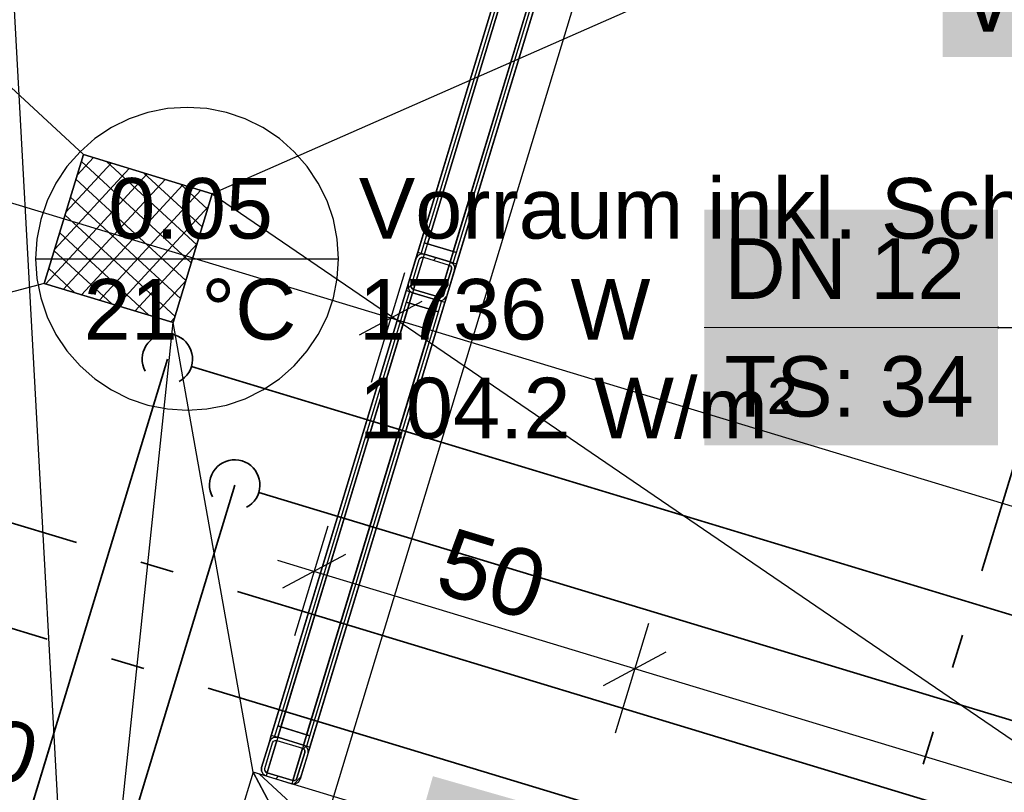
# Model space of a CAD drawing. Extents: x 199 to 1388, y 138 to 979.
# Tile 105 of 155: x 677 to 706, y 721 to 744. Entities that reach past the tile are written whole.
import ezdxf
from ezdxf.lldxf.tags import DXFTag

# ---------------------------------------------------------------- set-up
doc = ezdxf.new("R2010")
doc.units = 0
doc.layers.get('0').update_dxf_attribs({"lineweight": 25})
for name, color, linetype, lineweight, true_color in [('01AFU Allgemein Bemaßung-A07ET47HDI', 7, 'Continuous', 25, 0x848484), ('20 Bodenaufbau - Gefällelinien', 7, 'Continuous', 25, 0x848484), ('20 Gitterwände-A07ET47DDI', 7, 'Continuous', 25, 0x848484), ('20 Innenwände-A07ET47KDI', 7, 'Continuous', 25, 0x848484), ('70 Bodenabläufe+Rinnen', 7, 'Continuous', 25, 0x848484), ('A-0', 7, 'Continuous', 25, 0x848484), ('H_Ruecklauf', 5, 'STRICHLINIE2', 35, 0x0000ff), ('H_Vorlauf', 1, 'Continuous', 35, 0xff0000), ('UPO_Loop2', 140, 'Continuous', 30, 0x00bfff)]:
    doc.layers.add(name, color=color, linetype=linetype, lineweight=lineweight, true_color=true_color)
for name, color, linetype, lineweight in [('02 Raster Gebäude-A07ET47NDI', 7, 'Continuous', 25), ('H_Mass', 7, 'Continuous', 25), ('H_Text', 7, 'Continuous', 25)]:
    doc.layers.add(name, color=color, linetype=linetype, lineweight=lineweight)
doc.layers.add('H_Raum', color=1, linetype='Continuous', lineweight=25, true_color=0xff0000, plot=False)
doc.styles.get("Standard").update_dxf_attribs({"font": 'arial.ttf'})
tags = doc.linetypes.add('Raster-A07ET47ODI', pattern=[0.2, 0.1, -0.05, 0, -0.05]).pattern_tags.tags
tags[10:11] = [DXFTag(74, 4), DXFTag(75, 0), DXFTag(340, '0'), DXFTag(46, 1.0), DXFTag(50, 0.0), DXFTag(44, 0.0), DXFTag(45, 0.0)]
tags[8:9] = [DXFTag(74, 4), DXFTag(75, 0), DXFTag(340, '0'), DXFTag(46, 1.0), DXFTag(50, 0.0), DXFTag(44, 0.0), DXFTag(45, 0.0)]
tags[6:7] = [DXFTag(74, 4), DXFTag(75, 0), DXFTag(340, '0'), DXFTag(46, 1.0), DXFTag(50, 0.0), DXFTag(44, 0.0), DXFTag(45, 0.0)]
tags[4:5] = [DXFTag(74, 4), DXFTag(75, 0), DXFTag(340, '0'), DXFTag(46, 1.0), DXFTag(50, 0.0), DXFTag(44, 0.0), DXFTag(45, 0.0)]
tags = doc.linetypes.add('Strichlinie eng-A07ET47GDI', pattern=[0.115, 0.075, -0.04]).pattern_tags.tags
tags[6:7] = [DXFTag(74, 4), DXFTag(75, 0), DXFTag(340, '0'), DXFTag(46, 1.0), DXFTag(50, 0.0), DXFTag(44, 0.0), DXFTag(45, 0.0)]
tags[4:5] = [DXFTag(74, 4), DXFTag(75, 0), DXFTag(340, '0'), DXFTag(46, 1.0), DXFTag(50, 0.0), DXFTag(44, 0.0), DXFTag(45, 0.0)]
tags = doc.linetypes.add('STRICHLINIE2', pattern=[9.525, 6.35, -3.175]).pattern_tags.tags
tags[6:7] = [DXFTag(74, 4), DXFTag(75, 0), DXFTag(340, '0'), DXFTag(46, 0.0), DXFTag(50, 0.0), DXFTag(44, 0.0), DXFTag(45, 0.0)]
tags[4:5] = [DXFTag(74, 4), DXFTag(75, 0), DXFTag(340, '0'), DXFTag(46, 0.0), DXFTag(50, 0.0), DXFTag(44, 0.0), DXFTag(45, 0.0)]
tags = doc.linetypes.add('Öffnungslinie Tür Fenster-A07ET47JDI', pattern=[0.115, 0.075, -0.04]).pattern_tags.tags
tags[6:7] = [DXFTag(74, 4), DXFTag(75, 0), DXFTag(340, '0'), DXFTag(46, 1.0), DXFTag(50, 0.0), DXFTag(44, 0.0), DXFTag(45, 0.0)]
tags[4:5] = [DXFTag(74, 4), DXFTag(75, 0), DXFTag(340, '0'), DXFTag(46, 1.0), DXFTag(50, 0.0), DXFTag(44, 0.0), DXFTag(45, 0.0)]

# ---------------------------------------------------------------- blocks, each defined once
blk = doc.blocks.new('Referenz-A07ET47ZDI', base_point=(226.995, 158.1))
at = {"layer": '01AFU Allgemein Bemaßung-A07ET47HDI'}
for p, q in [((687.832, 735.28), (628.458, 753.282)), ((688.24, 736.625), (687.251, 733.366)), ((686.896, 734.779), (688.767, 735.78)), ((730.894, 722.223), (687.832, 735.28)), ((685.957, 729.097), (684.969, 725.837)), ((685.549, 727.751), (684.472, 728.078)), ((686.484, 728.251), (684.614, 727.251)), ((695.081, 724.861), (685.549, 727.751)), ((695.489, 726.207), (694.5, 722.947)), ((694.145, 724.361), (696.016, 725.361)), ((723.981, 716.098), (695.081, 724.861))]:
    blk.add_line(p, q, dxfattribs=at)
at = {"layer": '02 Raster Gebäude-A07ET47NDI', "linetype": 'Raster-A07ET47ODI', "ltscale": 56.250004}
for p, q in [((665.259, 952.393), (702.269, 276.272)), ((549.598, 270.755), (710.068, 800))]:
    blk.add_line(p, q, dxfattribs=at)
at = {"layer": '20 Bodenaufbau - Gefällelinien', "linetype": 'Öffnungslinie Tür Fenster-A07ET47JDI', "ltscale": 56.250004}
for p, q in [((636.351, 779.314), (678.7, 740.139)), ((744.21, 766.137), (682.527, 738.977)), ((682.527, 738.977), (726.805, 708.734)), ((677.538, 736.311), (618.594, 720.75)), ((677.968, 702.747), (681.366, 735.15)), ((683.742, 721.791), (681.366, 735.15))]:
    blk.add_line(p, q, dxfattribs=at)
at = {"layer": '20 Bodenaufbau - Gefällelinien'}
for p, q in [((677.538, 736.311), (678.7, 740.139)), ((678.7, 740.139), (682.527, 738.977)), ((682.527, 738.977), (681.366, 735.15)), ((681.366, 735.15), (677.538, 736.311))]:
    blk.add_line(p, q, dxfattribs=at)
at = {"layer": '20 Gitterwände-A07ET47DDI'}
for p, q in [((698.745, 770.239), (688.824, 737.519)), ((688.92, 737.49), (698.841, 770.21)), ((698.841, 770.21), (688.92, 737.49)), ((699.606, 769.978), (689.686, 737.258)), ((689.686, 737.258), (699.606, 769.978)), ((689.781, 737.229), (699.702, 769.949)), ((688.636, 737.242), (694.091, 755.233)), ((688.827, 737.184), (694.282, 755.175)), ((689.593, 736.952), (695.048, 754.943)), ((689.784, 736.894), (695.239, 754.885)), ((688.824, 737.519), (688.731, 737.213)), ((688.824, 737.519), (688.92, 737.49)), ((689.781, 737.229), (688.824, 737.519)), ((688.92, 737.49), (689.686, 737.258)), ((688.578, 737.051), (688.636, 737.242)), ((688.578, 737.051), (688.632, 737.139)), ((688.632, 737.139), (688.724, 737.187)), ((688.636, 737.242), (688.661, 737.234)), ((688.661, 737.234), (688.731, 737.213)), ((688.724, 737.187), (688.827, 737.184)), ((688.731, 737.213), (688.827, 737.184)), ((688.731, 737.213), (689.688, 736.923)), ((688.827, 737.184), (689.593, 736.952)), ((689.686, 737.258), (689.781, 737.229)), ((689.688, 736.923), (689.781, 737.229)), ((688.346, 736.285), (688.578, 737.051)), ((688.441, 736.256), (688.673, 737.022)), ((688.508, 736.131), (688.798, 737.088)), ((688.673, 737.022), (688.701, 737.066)), ((688.701, 737.066), (688.746, 737.09)), ((688.746, 737.09), (688.798, 737.088)), ((688.798, 737.088), (689.564, 736.856)), ((689.179, 737.077), (689.104, 736.996)), ((689.273, 735.899), (689.564, 736.856)), ((689.564, 736.856), (689.608, 736.829)), ((689.593, 736.952), (689.681, 736.897)), ((689.593, 736.952), (689.688, 736.923)), ((689.608, 736.829), (689.632, 736.783)), ((689.681, 736.897), (689.729, 736.806)), ((689.688, 736.923), (689.758, 736.902)), ((689.726, 736.703), (689.784, 736.894)), ((689.726, 736.703), (689.729, 736.806)), ((689.758, 736.902), (689.784, 736.894)), ((689.398, 735.966), (689.63, 736.732)), ((689.494, 735.937), (689.726, 736.703)), ((689.63, 736.732), (689.632, 736.783)), ((688.287, 736.094), (688.346, 736.285)), ((688.342, 736.182), (688.346, 736.285)), ((688.451, 736.287), (688.346, 736.174)), ((688.44, 736.204), (688.441, 736.256)), ((684.281, 722.881), (688.287, 736.094)), ((684.473, 722.823), (688.479, 736.036)), ((688.313, 736.086), (688.287, 736.094)), ((688.383, 736.065), (688.29, 735.758)), ((688.383, 736.065), (688.313, 736.086)), ((688.342, 736.182), (688.391, 736.09)), ((688.479, 736.036), (688.383, 736.065)), ((689.34, 735.775), (688.383, 736.065)), ((688.391, 736.09), (688.479, 736.036)), ((688.44, 736.204), (688.464, 736.159)), ((688.464, 736.159), (688.508, 736.131)), ((688.479, 736.036), (689.244, 735.804)), ((688.508, 736.131), (689.273, 735.899)), ((689.371, 735.922), (689.398, 735.966)), ((689.497, 735.946), (689.376, 735.815)), ((689.436, 735.746), (689.494, 735.937)), ((689.439, 735.849), (689.494, 735.937)), ((688.29, 735.758), (684.47, 723.159)), ((684.566, 723.13), (688.386, 735.729)), ((688.386, 735.729), (684.566, 723.13)), ((685.238, 722.591), (689.244, 735.804)), ((685.43, 722.533), (689.436, 735.746)), ((688.386, 735.729), (688.29, 735.758)), ((688.29, 735.758), (689.247, 735.468)), ((689.152, 735.497), (688.386, 735.729)), ((689.34, 735.775), (689.244, 735.804)), ((689.244, 735.804), (689.348, 735.8)), ((689.247, 735.468), (689.34, 735.775)), ((689.273, 735.899), (689.325, 735.898)), ((689.325, 735.898), (689.371, 735.922)), ((689.41, 735.753), (689.34, 735.775)), ((689.348, 735.8), (689.439, 735.849)), ((689.436, 735.746), (689.41, 735.753)), ((689.152, 735.497), (685.331, 722.898)), ((685.331, 722.898), (689.152, 735.497)), ((685.427, 722.869), (689.247, 735.468)), ((689.247, 735.468), (689.152, 735.497)), ((684.47, 723.159), (684.377, 722.852)), ((684.47, 723.159), (684.566, 723.13)), ((685.427, 722.869), (684.47, 723.159)), ((684.566, 723.13), (685.331, 722.898)), ((684.223, 722.69), (684.281, 722.881)), ((684.223, 722.69), (684.278, 722.778)), ((684.278, 722.778), (684.369, 722.827)), ((684.281, 722.881), (684.307, 722.874)), ((684.307, 722.874), (684.377, 722.852)), ((684.369, 722.827), (684.473, 722.823)), ((684.377, 722.852), (684.473, 722.823)), ((684.377, 722.852), (685.334, 722.562)), ((684.473, 722.823), (685.238, 722.591)), ((685.331, 722.898), (685.427, 722.869)), ((685.334, 722.562), (685.427, 722.869)), ((683.991, 721.924), (684.223, 722.69)), ((684.087, 721.895), (684.319, 722.661)), ((684.154, 721.771), (684.444, 722.728)), ((684.319, 722.661), (684.346, 722.705)), ((684.346, 722.705), (684.392, 722.729)), ((684.392, 722.729), (684.444, 722.728)), ((684.444, 722.728), (685.209, 722.496)), ((684.919, 721.539), (685.209, 722.496)), ((685.209, 722.496), (685.253, 722.468)), ((685.238, 722.591), (685.334, 722.562)), ((685.238, 722.591), (685.326, 722.537)), ((685.305, 722.55), (685.239, 722.477)), ((685.326, 722.537), (685.375, 722.445)), ((685.334, 722.562), (685.404, 722.541)), ((685.372, 722.342), (685.43, 722.533)), ((685.404, 722.541), (685.43, 722.533)), ((685.044, 721.605), (685.276, 722.371)), ((685.14, 721.576), (685.372, 722.342)), ((685.253, 722.468), (685.278, 722.423)), ((685.276, 722.371), (685.278, 722.423)), ((685.372, 722.342), (685.375, 722.445)), ((683.988, 721.821), (683.991, 721.924)), ((684.085, 721.844), (684.087, 721.895)), ((683.988, 721.821), (684.037, 721.73)), ((684.037, 721.73), (684.125, 721.675)), ((684.085, 721.844), (684.11, 721.798)), ((684.11, 721.798), (684.154, 721.771)), ((684.125, 721.675), (684.89, 721.443)), ((684.154, 721.771), (684.919, 721.539)), ((684.492, 721.668), (684.417, 721.586)), ((685.165, 721.66), (684.963, 721.441)), ((685.017, 721.561), (685.044, 721.605)), ((684.89, 721.443), (684.994, 721.44)), ((684.919, 721.539), (684.971, 721.537)), ((684.971, 721.537), (685.017, 721.561)), ((684.994, 721.44), (685.085, 721.488)), ((685.085, 721.488), (685.14, 721.576))]:
    blk.add_line(p, q, dxfattribs=at)
at = {"layer": '20 Gitterwände-A07ET47DDI', "linetype": 'Strichlinie eng-A07ET47GDI', "ltscale": 56.250004}
for p, q in [((694.091, 755.233), (688.287, 736.094)), ((694.282, 755.175), (688.479, 736.036)), ((695.048, 754.943), (689.244, 735.804)), ((695.239, 754.885), (689.436, 735.746)), ((688.287, 736.094), (683.991, 721.924)), ((688.479, 736.036), (684.125, 721.675)), ((689.244, 735.804), (684.89, 721.443)), ((689.436, 735.746), (685.14, 721.576)), ((683.991, 721.924), (683.988, 721.821)), ((683.988, 721.821), (684.037, 721.73)), ((684.037, 721.73), (684.125, 721.675)), ((684.125, 721.675), (684.89, 721.443)), ((684.89, 721.443), (684.994, 721.44)), ((684.994, 721.44), (685.085, 721.488)), ((685.085, 721.488), (685.14, 721.576))]:
    blk.add_line(p, q, dxfattribs=at)
at = {"layer": '20 Innenwände-A07ET47KDI'}
for p, q in [((683.742, 721.791), (682.291, 717.006)), ((693.273, 718.901), (683.742, 721.791)), ((687.852, 718.113), (683.922, 721.736))]:
    blk.add_line(p, q, dxfattribs=at)
at = {"layer": '70 Bodenabläufe+Rinnen'}
for p, q in [((677.538, 736.311), (678.7, 740.139)), ((678.997, 740.049), (678.513, 739.524)), ((678.7, 740.139), (682.527, 738.977)), ((679.528, 739.887), (678.18, 738.425)), ((681.905, 736.927), (678.639, 739.939)), ((682.066, 737.458), (679.385, 739.931)), ((680.591, 739.565), (677.579, 736.299)), ((680.06, 739.726), (677.846, 737.325)), ((682.228, 737.99), (680.484, 739.597)), ((681.123, 739.404), (678.111, 736.137)), ((681.744, 736.395), (678.478, 739.407)), ((681.654, 739.242), (678.642, 735.976)), ((682.389, 738.521), (681.583, 739.264)), ((681.583, 735.864), (678.316, 738.876)), ((682.185, 739.081), (679.174, 735.815)), ((682.527, 738.977), (681.366, 735.15)), ((682.408, 738.585), (679.705, 735.654)), ((681.421, 735.332), (678.155, 738.344)), ((680.645, 735.368), (677.994, 737.813)), ((682.075, 737.486), (680.237, 735.492)), ((679.545, 735.702), (677.833, 737.281)), ((678.446, 736.036), (677.671, 736.75)), ((681.366, 735.15), (677.538, 736.311)), ((681.741, 736.387), (680.768, 735.331)), ((681.408, 735.287), (681.299, 735.17))]:
    blk.add_line(p, q, dxfattribs=at)
at = {"layer": 'A-0', "linetype": 'Continuous', "ltscale": 312.5}
for p, q in [((678.7, 740.139), (677.538, 736.311)), ((682.527, 738.977), (678.7, 740.139)), ((681.366, 735.15), (682.527, 738.977)), ((688.632, 737.139), (688.578, 737.051)), ((688.724, 737.187), (688.632, 737.139)), ((688.827, 737.184), (688.724, 737.187)), ((689.593, 736.952), (688.827, 737.184)), ((688.578, 737.051), (688.346, 736.285)), ((688.441, 736.256), (688.673, 737.022)), ((688.673, 737.022), (688.701, 737.066)), ((688.701, 737.066), (688.746, 737.09)), ((688.746, 737.09), (688.798, 737.088)), ((688.798, 737.088), (689.564, 736.856)), ((689.564, 736.856), (689.608, 736.829)), ((689.681, 736.897), (689.593, 736.952)), ((689.608, 736.829), (689.632, 736.783)), ((689.729, 736.806), (689.681, 736.897)), ((689.726, 736.703), (689.729, 736.806)), ((689.63, 736.732), (689.398, 735.966)), ((689.494, 735.937), (689.726, 736.703)), ((689.632, 736.783), (689.63, 736.732)), ((677.538, 736.311), (681.366, 735.15)), ((688.346, 736.285), (688.342, 736.182)), ((688.44, 736.204), (688.441, 736.256)), ((688.342, 736.182), (688.391, 736.09)), ((688.391, 736.09), (688.479, 736.036)), ((688.464, 736.159), (688.44, 736.204)), ((688.508, 736.131), (688.464, 736.159)), ((688.479, 736.036), (689.244, 735.804)), ((689.273, 735.899), (688.508, 736.131)), ((689.398, 735.966), (689.371, 735.922)), ((689.439, 735.849), (689.494, 735.937)), ((689.244, 735.804), (689.348, 735.8)), ((689.325, 735.898), (689.273, 735.899)), ((689.371, 735.922), (689.325, 735.898)), ((689.348, 735.8), (689.439, 735.849)), ((684.278, 722.778), (684.223, 722.69)), ((684.369, 722.827), (684.278, 722.778)), ((684.473, 722.823), (684.369, 722.827)), ((685.238, 722.591), (684.473, 722.823)), ((684.223, 722.69), (683.991, 721.924)), ((684.087, 721.895), (684.319, 722.661)), ((684.319, 722.661), (684.346, 722.705)), ((684.346, 722.705), (684.392, 722.729)), ((684.392, 722.729), (684.444, 722.728)), ((684.444, 722.728), (685.209, 722.496)), ((685.209, 722.496), (685.253, 722.468)), ((685.326, 722.537), (685.238, 722.591)), ((685.375, 722.445), (685.326, 722.537)), ((685.276, 722.371), (685.044, 721.605)), ((685.14, 721.576), (685.372, 722.342)), ((685.253, 722.468), (685.278, 722.423)), ((685.278, 722.423), (685.276, 722.371)), ((685.372, 722.342), (685.375, 722.445)), ((683.991, 721.924), (683.988, 721.821)), ((684.085, 721.844), (684.087, 721.895)), ((683.742, 721.791), (682.291, 717.006)), ((688.527, 720.34), (683.742, 721.791)), ((683.742, 721.791), (687.076, 715.555)), ((687.076, 715.555), (683.742, 721.791)), ((683.988, 721.821), (684.037, 721.73)), ((684.037, 721.73), (684.125, 721.675)), ((684.11, 721.798), (684.085, 721.844)), ((684.154, 721.771), (684.11, 721.798)), ((684.125, 721.675), (684.89, 721.443)), ((684.919, 721.539), (684.154, 721.771)), ((685.044, 721.605), (685.017, 721.561)), ((684.89, 721.443), (684.994, 721.44)), ((684.971, 721.537), (684.919, 721.539)), ((685.017, 721.561), (684.971, 721.537)), ((684.994, 721.44), (685.085, 721.488)), ((685.085, 721.488), (685.14, 721.576))]:
    blk.add_line(p, q, dxfattribs=at)
at = {"layer": '01AFU Allgemein Bemaßung-A07ET47HDI', "linetype": 'ByBlock', "ltscale": 40.625, "insert": (689.644, 729.087), "char_height": 2, "attachment_point": 1, "rotation": 343.1324}
blk.add_mtext('{\\fArial;50}', dxfattribs=at)
blk = doc.blocks.new('Maß-A07ET4BHDI', base_point=(678.548, 714.129))
at = {"color": 0, "linetype": 'ByBlock', "lineweight": -2, "ltscale": 0.25}
for p, q in [((680.58, 721.7), (678.548, 715.001)), ((683.455, 720.828), (681.423, 714.129)), ((678.984, 720.094), (687.396, 717.543)), ((679.669, 719.609), (680.33, 719.963)), ((682.544, 718.737), (683.205, 719.091))]:
    blk.add_line(p, q, dxfattribs=at)
at = {"color": 0, "linetype": 'ByBlock', "lineweight": -2, "ltscale": 0.25, "insert": (684.266, 721), "char_height": 1.8, "attachment_point": 1, "rotation": 343.1299}
blk.add_mtext('{\\fArial;150}', dxfattribs=at)
blk = doc.blocks.new('Maß-A07ET4BJDI', base_point=(672.607, 715.001))
at = {"color": 0, "linetype": 'ByBlock', "lineweight": -2, "ltscale": 0.25}
for p, q in [((677.709, 722.57), (675.677, 715.872)), ((681.014, 719.478), (672.607, 722.028)), ((680.58, 721.7), (678.548, 715.001)), ((677.459, 720.833), (676.798, 720.48)), ((680.33, 719.963), (679.669, 719.609))]:
    blk.add_line(p, q, dxfattribs=at)
at = {"color": 0, "linetype": 'ByBlock', "lineweight": -2, "ltscale": 0.25, "insert": (673.491, 724.268), "char_height": 1.8, "attachment_point": 1, "rotation": 343.1299}
blk.add_mtext('{\\fArial;150}', dxfattribs=at)

msp = doc.modelspace()

# ---------------------------------------------------------------- linework, layer by layer
at = {"layer": 'H_Mass', "color": 7, "true_color": 0xffffff}
for points in [[(704.223, 743.038), (716.89, 743.038), (704.223, 750.038)], [(716.89, 743.038), (704.223, 750.038), (716.89, 750.038)], [(701.258, 718.176), (688.081, 718.176), (689.082, 721.667)]]:
    msp.add_solid(points, dxfattribs=at)
at = {"layer": 'H_Raum'}
for p, q in [((681.193, 741.505), (680.615, 741.39)), ((681.78, 741.543), (681.193, 741.505)), ((682.368, 741.505), (681.78, 741.543)), ((682.945, 741.39), (682.368, 741.505)), ((680.058, 741.201), (679.53, 740.94)), ((680.615, 741.39), (680.058, 741.201)), ((683.502, 741.201), (682.945, 741.39)), ((684.03, 740.94), (683.502, 741.201)), ((679.53, 740.94), (679.041, 740.613)), ((684.52, 740.613), (684.03, 740.94)), ((679.041, 740.613), (678.598, 740.225)), ((684.962, 740.225), (684.52, 740.613)), ((678.598, 740.225), (678.21, 739.783)), ((685.35, 739.783), (684.962, 740.225)), ((678.21, 739.783), (677.883, 739.293)), ((685.677, 739.293), (685.35, 739.783)), ((677.883, 739.293), (677.623, 738.765)), ((685.938, 738.765), (685.677, 739.293)), ((677.623, 738.765), (677.434, 738.208)), ((686.127, 738.208), (685.938, 738.765)), ((677.434, 738.208), (677.319, 737.631)), ((686.242, 737.631), (686.127, 738.208)), ((677.319, 737.631), (677.28, 737.043)), ((686.28, 737.043), (686.242, 737.631)), ((677.28, 737.043), (686.28, 737.043)), ((677.28, 737.043), (677.319, 736.456)), ((686.242, 736.456), (686.28, 737.043)), ((677.319, 736.456), (677.434, 735.879)), ((686.127, 735.879), (686.242, 736.456)), ((677.434, 735.879), (677.623, 735.321)), ((685.938, 735.321), (686.127, 735.879)), ((677.623, 735.321), (677.883, 734.793)), ((685.677, 734.793), (685.938, 735.321)), ((677.883, 734.793), (678.21, 734.304)), ((685.35, 734.304), (685.677, 734.793)), ((678.21, 734.304), (678.598, 733.861)), ((684.962, 733.861), (685.35, 734.304)), ((678.598, 733.861), (679.041, 733.473)), ((684.52, 733.473), (684.962, 733.861)), ((679.041, 733.473), (679.53, 733.146)), ((684.03, 733.146), (684.52, 733.473)), ((679.53, 733.146), (680.058, 732.886)), ((683.502, 732.886), (684.03, 733.146)), ((680.058, 732.886), (680.615, 732.697)), ((682.945, 732.697), (683.502, 732.886)), ((680.615, 732.697), (681.193, 732.582)), ((681.193, 732.582), (681.78, 732.543)), ((681.78, 732.543), (682.368, 732.582)), ((682.368, 732.582), (682.945, 732.697))]:
    msp.add_line(p, q, dxfattribs=at)
at = {"layer": 'H_Ruecklauf', "ltscale": 0.35}
for p, q in [((678.494, 728.608), (645.533, 738.603)), ((681.193, 734.062), (674.547, 712.144)), ((769.224, 707.367), (681.91, 733.844)), ((706.623, 731.835), (705.39, 727.769)), ((681.365, 727.738), (680.408, 728.028)), ((774.052, 699.634), (683.279, 727.158)), ((704.81, 725.855), (704.519, 724.898)), ((703.939, 722.984), (703.649, 722.026))]:
    msp.add_line(p, q, dxfattribs=at)
at = {"layer": 'H_Ruecklauf', "linetype": 'Continuous'}
for p, q in [((680.928, 734.763), (680.839, 734.723)), ((681.022, 734.792), (680.928, 734.763)), ((681.119, 734.808), (681.022, 734.792)), ((681.217, 734.811), (681.119, 734.808)), ((681.315, 734.802), (681.217, 734.811)), ((681.41, 734.779), (681.315, 734.802)), ((681.502, 734.745), (681.41, 734.779)), ((680.613, 734.537), (680.556, 734.457)), ((680.68, 734.609), (680.613, 734.537)), ((680.756, 734.671), (680.68, 734.609)), ((680.839, 734.723), (680.756, 734.671)), ((681.589, 734.698), (681.502, 734.745)), ((681.668, 734.641), (681.589, 734.698)), ((681.74, 734.574), (681.668, 734.641)), ((681.802, 734.498), (681.74, 734.574)), ((681.854, 734.415), (681.802, 734.498)), ((680.453, 734.184), (680.443, 734.086)), ((680.475, 734.279), (680.453, 734.184)), ((680.509, 734.371), (680.475, 734.279)), ((680.556, 734.457), (680.509, 734.371)), ((681.894, 734.326), (681.854, 734.415)), ((681.923, 734.232), (681.894, 734.326)), ((681.939, 734.135), (681.923, 734.232)), ((680.443, 734.086), (680.446, 733.988)), ((680.446, 733.988), (680.462, 733.891)), ((680.462, 733.891), (680.491, 733.797)), ((681.91, 733.844), (681.933, 733.939)), ((681.933, 733.939), (681.942, 734.037)), ((681.942, 734.037), (681.939, 734.135)), ((680.491, 733.797), (680.531, 733.708)), ((681.772, 733.586), (681.83, 733.666)), ((681.83, 733.666), (681.876, 733.752)), ((681.876, 733.752), (681.91, 733.844)), ((681.546, 733.4), (681.63, 733.452)), ((681.63, 733.452), (681.705, 733.514)), ((681.705, 733.514), (681.772, 733.586))]:
    msp.add_line(p, q, dxfattribs=at)
at = {"layer": 'H_Text', "lineweight": 18}
msp.add_line((697.144, 735.002), (705.871, 735.002), dxfattribs=at)
at = {"layer": 'H_Text'}
for p, q in [((705.862, 735.004), (705.861, 735.003)), ((705.861, 735.003), (705.861, 735.002)), ((705.861, 735.002), (705.861, 735)), ((705.861, 735), (705.862, 734.999)), ((705.863, 735.007), (705.862, 735.006)), ((705.862, 735.006), (705.862, 735.004)), ((705.862, 734.999), (705.862, 734.998)), ((705.862, 734.998), (705.863, 734.997)), ((705.864, 735.009), (705.863, 735.008)), ((705.863, 735.008), (705.863, 735.007)), ((705.863, 734.997), (705.863, 734.996)), ((705.863, 734.996), (705.864, 734.995)), ((705.865, 735.01), (705.864, 735.009)), ((705.864, 734.995), (705.865, 734.994)), ((705.866, 735.01), (705.865, 735.01)), ((705.865, 734.994), (705.866, 734.993)), ((705.867, 735.011), (705.866, 735.01)), ((705.866, 734.993), (705.867, 734.992)), ((705.869, 735.011), (705.867, 735.011)), ((705.867, 734.992), (705.869, 734.992)), ((705.87, 735.012), (705.869, 735.011)), ((705.869, 734.992), (705.87, 734.992)), ((705.871, 735.012), (705.87, 735.012)), ((705.87, 734.992), (705.871, 734.992)), ((705.873, 735.012), (705.871, 735.012)), ((705.871, 735.002), (720.739, 735.002)), ((705.871, 734.992), (705.873, 734.992)), ((705.874, 735.011), (705.873, 735.012)), ((705.873, 734.992), (705.874, 734.992)), ((705.875, 735.011), (705.874, 735.011)), ((705.874, 734.992), (705.875, 734.992)), ((705.876, 735.01), (705.875, 735.011)), ((705.875, 734.992), (705.876, 734.993)), ((705.877, 735.01), (705.876, 735.01)), ((705.876, 734.993), (705.877, 734.994)), ((705.878, 735.009), (705.877, 735.01)), ((705.877, 734.994), (705.878, 734.995)), ((705.879, 735.008), (705.878, 735.009)), ((705.878, 734.995), (705.879, 734.996)), ((705.88, 735.007), (705.879, 735.008)), ((705.879, 734.996), (705.88, 734.997)), ((705.88, 735.006), (705.88, 735.007)), ((705.881, 735.004), (705.88, 735.006)), ((705.88, 734.998), (705.881, 734.999)), ((705.88, 734.997), (705.88, 734.998)), ((705.881, 735.003), (705.881, 735.004)), ((705.881, 735.002), (705.881, 735.003)), ((705.881, 735), (705.881, 735.002)), ((705.881, 734.999), (705.881, 735))]:
    msp.add_line(p, q, dxfattribs=at)
at = {"layer": 'H_Text', "color": 7, "true_color": 0xffffff}
for points in [[(697.144, 731.502), (705.871, 731.502), (697.144, 738.502)], [(705.871, 731.502), (697.144, 738.502), (705.871, 738.502)]]:
    msp.add_solid(points, dxfattribs=at)
at = {"layer": 'H_Vorlauf'}
for p, q in [((677.624, 725.737), (646.661, 735.125)), ((682.839, 730.981), (682.756, 730.93)), ((682.929, 731.022), (682.839, 730.981)), ((683.023, 731.05), (682.929, 731.022)), ((683.119, 731.066), (683.023, 731.05)), ((683.217, 731.07), (683.119, 731.066)), ((683.315, 731.06), (683.217, 731.07)), ((683.411, 731.038), (683.315, 731.06)), ((683.502, 731.003), (683.411, 731.038)), ((683.589, 730.957), (683.502, 731.003)), ((683.669, 730.9), (683.589, 730.957)), ((682.556, 730.716), (682.51, 730.63)), ((682.613, 730.796), (682.556, 730.716)), ((682.68, 730.867), (682.613, 730.796)), ((682.756, 730.93), (682.68, 730.867)), ((683.74, 730.833), (683.669, 730.9)), ((683.803, 730.757), (683.74, 730.833)), ((683.854, 730.674), (683.803, 730.757)), ((683.895, 730.584), (683.854, 730.674)), ((682.453, 730.442), (682.443, 730.345)), ((682.475, 730.538), (682.453, 730.442)), ((682.51, 730.63), (682.475, 730.538)), ((683.923, 730.49), (683.895, 730.584)), ((683.939, 730.394), (683.923, 730.49)), ((683.943, 730.296), (683.939, 730.394)), ((683.193, 730.32), (676.548, 708.403)), ((682.443, 730.345), (682.447, 730.246)), ((682.447, 730.246), (682.463, 730.15)), ((682.463, 730.15), (682.491, 730.056)), ((683.876, 730.011), (683.911, 730.102)), ((683.911, 730.102), (683.933, 730.198)), ((768.593, 704.424), (683.911, 730.102)), ((683.933, 730.198), (683.943, 730.296)), ((682.491, 730.056), (682.532, 729.966)), ((683.706, 729.773), (683.773, 729.844)), ((683.773, 729.844), (683.83, 729.924)), ((683.83, 729.924), (683.876, 730.011)), ((683.547, 729.659), (683.63, 729.711)), ((683.63, 729.711), (683.706, 729.773)), ((680.495, 724.867), (679.538, 725.157)), ((770.269, 697.647), (682.408, 724.286))]:
    msp.add_line(p, q, dxfattribs=at)

# ---------------------------------------------------------------- block references
at = {"layer": 'H_Mass', "ltscale": 0.25}
for name, p in [('Maß-A07ET4BJDI', (672.607, 715.001)), ('Maß-A07ET4BHDI', (678.548, 714.129))]:
    msp.add_blockref(name, p, dxfattribs=at)
at = {"layer": 'UPO_Loop2', "color": 219, "lineweight": 80, "ltscale": 4000.00006, "true_color": 0x642165}
msp.add_blockref('Referenz-A07ET47ZDI', (226.995, 158.1), dxfattribs=at)

# ---------------------------------------------------------------- texts
at = {"layer": 'H_Mass', "insert": (704.889, 745.788), "char_height": 2, "attachment_point": 1}
msp.add_mtext('{\\fArial;von UKD}', dxfattribs=at)
at = {"layer": 'H_Raum', "char_height": 1.8, "attachment_point": 1}
for s, insert in [('{\\fArial;0.05}', (679.436, 739.443)), ('{\\fArial;Vorraum inkl. Schleuse }', (686.88, 739.443)), ('{\\fArial;21 °C}', (678.707, 736.443)), ('{\\fArial;1736 W}', (686.88, 736.443)), ('{\\fArial;104.2 W/m²}', (686.88, 733.509))]:
    msp.add_mtext(s, dxfattribs=dict(at, insert=insert))
at = {"layer": 'H_Text', "char_height": 1.8, "attachment_point": 1}
for s, insert in [('{\\fArial;DN 12}', (697.744, 737.652)), ('{\\fArial;TS: 34}', (697.744, 734.152))]:
    msp.add_mtext(s, dxfattribs=dict(at, insert=insert))

doc.saveas('drawing.dxf')
